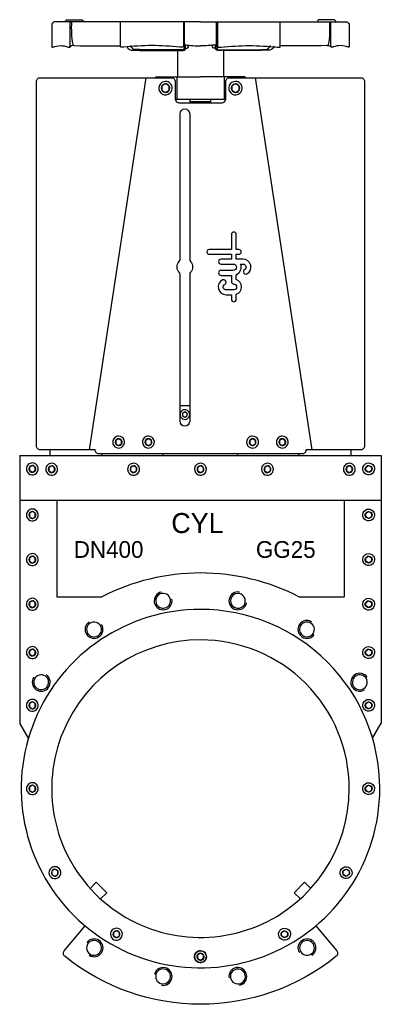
# Model space of a CAD drawing. Header units: millimetres. Extents: x 142 to 628, y 80 to 1404.
import ezdxf
from ezdxf.enums import TextEntityAlignment as Align

# ---------------------------------------------------------------- set-up
doc = ezdxf.new("R2010")
doc.units = ezdxf.units.MM
doc.layers.add('CYL-XDF400A', color=7, linetype='Continuous')

msp = doc.modelspace()

# ---------------------------------------------------------------- linework, layer by layer
at = {"layer": 'CYL-XDF400A'}
for p, q in [((353.2, 1327.2), (353.2, 1297.2)), ((417.2, 1327.2), (417.2, 1297.2))]:
    msp.add_line(p, q, dxfattribs=at)
for points in [[(203.2, 1401.2, -0.414214), (206.2, 1404.2), (225.2, 1404.2, -0.414214), (228.2, 1401.2)], [(567.3, 1401.2, 0.414214), (564.3, 1404.2), (545.2, 1404.2, 0.414214), (542.2, 1401.2)], [(385.2, 1401.2), (188.2, 1401.2, 0.276984), (185.2, 1397), (185.2, 1368.2, 0.414214), (186.2, 1367.2), (186.6, 1367.2, 0.101677), (186.8, 1367.2, -0.198744), (206.9, 1367.5, 0.304382), (207.3, 1367.2), (209.2, 1367.2, 0.388879), (209.7, 1367.7), (209.9, 1370.1), (209.9, 1401.2)], [(211.9, 1401.2, 0.058697), (213.4, 1370.8, 0.304013), (215.1, 1369.4, -0.00941), (214.4, 1369.4)], [(362.4, 1401.2), (362.4, 1367.7, -0.414214), (361.9, 1367.2), (357.7, 1367.2, -0.096651), (357.5, 1367.2, 0.056804), (282.1, 1367.2, -0.097092), (281.9, 1367.2), (278.4, 1367.2, -0.414214), (277.9, 1367.7), (277.9, 1401.2)], [(364.8, 1370.4, -0.290358), (364, 1371.3, -0.0766), (363.9, 1374.1), (363.9, 1401.2)], [(385.2, 1401.2), (582.2, 1401.2, -0.276984), (585.2, 1397), (585.2, 1368.2, -0.414214), (584.2, 1367.2), (583.8, 1367.2, -0.101677), (583.6, 1367.2, 0.198744), (563.6, 1367.5, -0.304382), (563.1, 1367.2), (561.2, 1367.2, -0.388879), (560.7, 1367.7), (560.5, 1370.1), (560.5, 1401.2)], [(405.6, 1370.4, 0.290358), (406.5, 1371.3, 0.0766), (406.6, 1374.1), (406.6, 1401.2)], [(408, 1401.2), (408, 1367.7, 0.414214), (408.5, 1367.2), (412.8, 1367.2, 0.096651), (412.9, 1367.2, -0.056804), (488.3, 1367.2, 0.097092), (488.5, 1367.2), (492, 1367.2, 0.414214), (492.5, 1367.7), (492.5, 1401.2)], [(558.5, 1401.2, -0.058697), (557, 1370.8, -0.304013), (555.3, 1369.4, 0.00941), (556, 1369.4)], [(214.4, 1369.4, 0.28363), (209.6, 1367.4)], [(215.1, 1369.4, 0.011694), (277.9, 1369.2)], [(286.2, 1368.5, 0.368822), (295, 1363.2, 0.013192), (362.7, 1363.1, 0.340917), (363.6, 1364), (364.5, 1370.4)], [(364, 1366.7, 0.065187), (362.4, 1364.3, -0.262185), (362, 1364, -0.012517), (294.9, 1364.2, -0.258135), (294.5, 1364.5, 0.068298), (292.9, 1367), (291, 1369.3)], [(356.5, 1362.7, 0.03192), (363.7, 1363.1, 0.340917), (364.6, 1364), (365.4, 1370.2)], [(364.8, 1370.4, 0.358558), (363.6, 1369.9), (362.4, 1367.5)], [(364.6, 1364, -0.279586), (366.2, 1366, -0.094571), (367.1, 1366.1, 0.353247), (369, 1367.6, -0.076499), (369.7, 1369.3)], [(364.7, 1370.4, 0.036956), (385.2, 1368.9)], [(405.7, 1370.4, -0.036956), (385.2, 1368.9)], [(405.9, 1364, 0.279586), (404.2, 1366, 0.094571), (403.3, 1366.1, -0.353247), (401.4, 1367.6, 0.076499), (400.7, 1369.3)], [(413.9, 1362.7, -0.03192), (406.7, 1363.1, -0.340917), (405.9, 1364), (405, 1370.2)], [(405.6, 1370.4, -0.358558), (406.8, 1369.9), (408, 1367.5)], [(484.3, 1368.5, -0.368822), (475.4, 1363.2, -0.013192), (407.7, 1363.1, -0.340917), (406.9, 1364), (406, 1370.4)], [(406.5, 1366.7, -0.065187), (408, 1364.3, 0.262185), (408.4, 1364, 0.012517), (475.5, 1364.2, 0.258135), (475.9, 1364.5, -0.068298), (477.5, 1367), (479.4, 1369.3)], [(555.3, 1369.4, -0.011694), (492.5, 1369.2)], [(556, 1369.4, -0.28363), (560.8, 1367.4)], [(521.7, 820.2), (248.7, 820.2, -0.45906), (243.8, 825.9), (169.7, 825.9, -0.414214), (164.7, 830.9), (164.7, 1321.2, -0.414214), (169.7, 1326.2), (346.2, 1326.2, -0.414214), (351.2, 1321.2), (351.2, 1298.2, 0.414214), (357.2, 1292.2), (413.2, 1292.2, 0.414214), (419.2, 1298.2), (419.2, 1321.2, -0.414214), (424.2, 1326.2), (600.7, 1326.2, -0.414214), (605.7, 1321.2), (605.7, 830.9, -0.414214), (600.7, 825.9), (526.7, 825.9, -0.45906), (521.7, 820.2)], [(385.2, 660.2, 0.11911), (252.8, 628.2, 0.414214)], [(517.6, 628.2, 0.11911), (385.2, 660.2, 0.414214)], [(332.6, 634.5, 2.374984), (346.8, 624.8, -0.801364)], [(437.8, 634.5, 2.374984), (447.2, 620.1, -0.801364)], [(385.2, 611.2, 2.414214), (626.2, 370.2, 0.414214), (385.2, 611.2, 0.414214)], [(534.9, 594.3, 2.374984), (538.1, 577.4, -0.801364)], [(235.5, 594.3, 2.374984), (252.3, 590.7, -0.801364)], [(161.1, 519.9, 2.374984), (178, 523.1, -0.801364)], [(609.3, 519.9, 2.374984), (605.7, 503.1, -0.801364)], [(540.1, 185.6), (568.4, 151.9, -0.419362), (567.7, 144.8, -0.354067), (202.7, 144.8, -0.419362), (202, 151.9), (230.3, 185.6)], [(235.5, 146.1, 2.374984), (232.3, 163, -0.801364)], [(534.9, 146.1, 2.374984), (518.1, 149.7, -0.801364)], [(332.6, 105.9, 2.374984), (323.3, 120.3, -0.801364)], [(437.8, 105.9, 2.374984), (423.6, 115.6, -0.801364)]]:
    msp.add_lwpolyline(points, format="xyb", dxfattribs=at)
for points in [[(354.2, 1362.9), (354.2, 1327.2), (385.2, 1327.2)], [(416.2, 1362.9), (416.2, 1327.2), (385.2, 1327.2)], [(311.7, 1326.2), (235.8, 825.9)], [(325.2, 1327.2), (354.2, 1327.2)], [(325.2, 1326.2), (325.2, 1327.2)], [(445.2, 1327.2), (416.2, 1327.2)], [(445.2, 1326.2), (445.2, 1327.2)], [(458.7, 1326.2), (534.7, 825.9)], [(351.2, 1297.2), (419.2, 1297.2)], [(371.2, 1292.2), (371.2, 1297.2)], [(371.2, 1294.2), (399.2, 1294.2)], [(373.7, 1292.2), (373.7, 1294.2)], [(396.7, 1292.2), (396.7, 1294.2)], [(399.2, 1292.2), (399.2, 1297.2)], [(357.7, 885.2), (370.7, 885.2)], [(182.7, 825.9), (182.7, 818.2)], [(587.7, 818.2), (587.7, 825.9)], [(142.2, 818.2), (628.2, 818.2)], [(142.2, 818.2), (142.2, 458.2)], [(253.2, 818.2), (253.2, 820.2)], [(335.2, 818.2), (335.2, 820.2)], [(435.2, 818.2), (435.2, 820.2)], [(517.2, 818.2), (517.2, 820.2)], [(628.2, 818.2), (628.2, 458.2)], [(142.2, 758.2), (628.2, 758.2)], [(192.2, 758.2), (192.2, 628.2)], [(578.2, 758.2), (578.2, 628.2)], [(192.2, 628.2), (252.8, 628.2)], [(517.6, 628.2), (578.2, 628.2)], [(153.9, 437.9), (142.2, 458.2)], [(616.5, 437.9), (628.2, 458.2)], [(236.9, 236), (245.2, 244.3)], [(259.3, 230.2), (245.2, 244.3)], [(511.1, 230.2), (525.2, 244.3)], [(533.5, 236), (525.2, 244.3)], [(251, 221.9), (259.3, 230.2)], [(519.4, 221.9), (511.1, 230.2)]]:
    msp.add_lwpolyline(points, dxfattribs=at)
for points in [[(338.2, 1321.2, 2.414214), (347.2, 1312.2, 0.414214)], [(338.2, 1317.9, 2.414214), (343.9, 1312.2, 0.414214)], [(432.2, 1321.2, 2.414214), (441.2, 1312.2, 0.414214)], [(432.2, 1317.9, 2.414214), (437.9, 1312.2, 0.414214)], [(357.7, 1081.7), (357.7, 1277.7, -1), (370.7, 1277.7), (370.7, 1081.7, 0.192582), (371.8, 1078.9, -0.4), (371.8, 1064.5, 0.192582), (370.7, 1061.7), (370.7, 864.2, -1), (357.7, 864.2), (357.7, 1061.7, 0.192582), (356.6, 1064.5, -0.4), (356.6, 1078.9, 0.192582)], [(433.2, 1095.2), (433.2, 1112.3), (433.2, 1115.3, 1), (426.7, 1115.3), (426.7, 1112.3), (426.7, 1095.2), (397, 1095.2, 1), (397, 1088.7), (426.7, 1088.7), (426.7, 1082.2), (412.8, 1082.2, 1), (412.8, 1075.6), (429.1, 1075.6, -1), (429.1, 1067), (412.8, 1067, 1), (412.8, 1060.4), (426.7, 1060.4), (426.7, 1052, 0.414214), (429.9, 1048.7, -1), (429.9, 1040.9), (419.5, 1040.9, -0.794623), (417.8, 1048.3, 1), (414.9, 1054.2, 0.794623), (419.5, 1034.4), (426.7, 1034.4), (426.7, 1028.1, 1), (433.2, 1028.1), (433.2, 1034.9, 0.722745), (433.2, 1054.7), (433.2, 1061.3, 0.419737), (439, 1075.6), (442.4, 1075.6, -0.767176), (444.4, 1068, 1), (447.7, 1062.4, 0.767176), (442.4, 1082.2), (433.2, 1082.2), (433.2, 1088.7), (436.7, 1088.7, 1), (436.7, 1095.2)], [(364.2, 879.7, 2.414214), (370.7, 873.2, 0.414214)], [(364.2, 876.6, 2.414214), (367.6, 873.2, 0.414214)], [(267.2, 836.2, 2.414214), (275.2, 844.2, 0.414214)], [(270.6, 836.2, 2.414214), (275.2, 840.8, 0.414214)], [(307.2, 836.2, 2.414214), (315.2, 844.2, 0.414214)], [(310.6, 836.2, 2.414214), (315.2, 840.8, 0.414214)], [(447.2, 836.2, 2.414214), (455.2, 844.2, 0.414214)], [(450.6, 836.2, 2.414214), (455.2, 840.8, 0.414214)], [(487.2, 836.2, 2.414214), (495.2, 844.2, 0.414214)], [(490.6, 836.2, 2.414214), (495.2, 840.8, 0.414214)], [(151.2, 800.2, 2.414214), (159.2, 808.2, 0.414214)], [(177.2, 799.7, 2.414214), (185.2, 807.7, 0.414214)], [(287.2, 799.7, 2.414214), (295.2, 807.7, 0.414214)], [(377.2, 799.7, 2.414214), (385.2, 807.7, 0.414214)], [(467.2, 799.7, 2.414214), (475.2, 807.7, 0.414214)], [(577.2, 799.7, 2.414214), (585.2, 807.7, 0.414214)], [(619.2, 800.2, -2.414214), (611.2, 808.2, -0.414214)], [(154.6, 800.2, 2.414214), (159.2, 804.8, 0.414214)], [(180.6, 799.7, 2.414214), (185.2, 804.3, 0.414214)], [(290.6, 799.7, 2.414214), (295.2, 804.3, 0.414214)], [(380.6, 799.7, 2.414214), (385.2, 804.3, 0.414214)], [(470.6, 799.7, 2.414214), (475.2, 804.3, 0.414214)], [(580.6, 799.7, 2.414214), (585.2, 804.3, 0.414214)], [(615.8, 800.2, -2.414214), (611.2, 804.8, -0.414214)], [(151.2, 738.2, 2.414214), (159.2, 746.2, 0.414214)], [(154.6, 738.2, 2.414214), (159.2, 742.8, 0.414214)], [(619.2, 738.2, -2.414214), (611.2, 746.2, -0.414214)], [(615.8, 738.2, -2.414214), (611.2, 742.8, -0.414214)], [(151.2, 678.2, 2.414214), (159.2, 686.2, 0.414214)], [(154.6, 678.2, 2.414214), (159.2, 682.8, 0.414214)], [(619.2, 678.2, -2.414214), (611.2, 686.2, -0.414214)], [(615.8, 678.2, -2.414214), (611.2, 682.8, -0.414214)], [(151.2, 618.2, 2.414214), (159.2, 626.2, 0.414214)], [(154.6, 618.2, 2.414214), (159.2, 622.8, 0.414214)], [(331.2, 632, 2.088035), (344.8, 624.5, 0.478919)], [(435.4, 632.7, 2.088035), (445.2, 620.6, 0.478919)], [(619.2, 618.2, -2.414214), (611.2, 626.2, -0.414214)], [(615.8, 618.2, -2.414214), (611.2, 622.8, -0.414214)], [(235.1, 591.4, 2.088035), (250.6, 589.7, 0.478919)], [(532.1, 593.5, 2.088035), (536.5, 578.6, 0.478919)], [(385.2, 570.2, 2.414214), (585.2, 370.2, 0.414214)], [(151.2, 553.2, 2.414214), (159.2, 561.2, 0.414214)], [(154.6, 553.2, 2.414214), (159.2, 557.8, 0.414214)], [(619.2, 553.2, -2.414214), (611.2, 561.2, -0.414214)], [(615.8, 553.2, -2.414214), (611.2, 557.8, -0.414214)], [(161.9, 517.1, 2.088035), (176.8, 521.5, 0.478919)], [(606.4, 520.3, 2.088035), (604.7, 504.8, 0.478919)], [(151.2, 482.2, 2.414214), (159.2, 490.2, 0.414214)], [(619.2, 482.2, -2.414214), (611.2, 490.2, -0.414214)], [(154.6, 482.2, 2.414214), (159.2, 486.8, 0.414214)], [(615.8, 482.2, -2.414214), (611.2, 486.8, -0.414214)], [(151.2, 370.2, 2.414214), (159.2, 378.2, 0.414214)], [(154.6, 370.2, 2.414214), (159.2, 374.8, 0.414214)], [(619.2, 370.2, -2.414214), (611.2, 378.2, -0.414214)], [(615.8, 370.2, -2.414214), (611.2, 374.8, -0.414214)], [(181.5, 257.2, 2.414214), (189.5, 265.2, 0.414214)], [(588.9, 257.2, -2.414214), (580.9, 265.2, -0.414214)], [(184.9, 257.2, 2.414214), (189.5, 261.8, 0.414214)], [(585.5, 257.2, -2.414214), (580.9, 261.8, -0.414214)], [(264.2, 174.5, 2.414214), (272.2, 182.5, 0.414214)], [(267.6, 174.5, 2.414214), (272.2, 179, 0.414214)], [(506.2, 174.5, -2.414214), (498.2, 182.5, -0.414214)], [(502.8, 174.5, -2.414214), (498.2, 179, -0.414214)], [(238.3, 146.9, 2.088035), (233.9, 161.8, 0.478919)], [(535.3, 149, 2.088035), (519.9, 150.7, 0.478919)], [(393.2, 144.2, -2.414214), (385.2, 152.2, -0.414214)], [(377.2, 144.2, 2.414214), (385.2, 152.2, 0.414214)], [(380.6, 144.2, 2.414214), (385.2, 148.8, 0.414214)], [(389.8, 144.2, -2.414214), (385.2, 148.8, -0.414214)], [(335, 107.6, 2.088035), (325.2, 119.8, 0.478919)], [(439.3, 108.4, 2.088035), (425.6, 115.9, 0.478919)]]:
    msp.add_lwpolyline(points, format="xyb", close=True, dxfattribs=at)
for points in [[(338.2, 1317.9), (333.3, 1315.1), (333.3, 1309.3), (338.2, 1306.5), (343.2, 1309.3), (343.2, 1315.1)], [(432.2, 1317.9), (427.3, 1315.1), (427.3, 1309.3), (432.2, 1306.5), (437.2, 1309.3), (437.2, 1315.1)], [(364.2, 876.6), (361.2, 874.9), (361.2, 871.5), (364.2, 869.8), (367.2, 871.5), (367.2, 874.9)], [(361.2, 871.5), (364.2, 869.8), (367.2, 871.5), (367.2, 874.9), (364.2, 876.6), (361.2, 874.9)], [(271.3, 833.9), (275.2, 831.6), (279.2, 833.9), (279.2, 838.5), (275.2, 840.8), (271.3, 838.5)], [(311.3, 833.9), (315.2, 831.6), (319.2, 833.9), (319.2, 838.5), (315.2, 840.8), (311.3, 838.5)], [(451.3, 833.9), (455.2, 831.6), (459.2, 833.9), (459.2, 838.5), (455.2, 840.8), (451.3, 838.5)], [(491.3, 833.9), (495.2, 831.6), (499.2, 833.9), (499.2, 838.5), (495.2, 840.8), (491.3, 838.5)], [(155.3, 797.9), (159.2, 795.6), (163.2, 797.9), (163.2, 802.5), (159.2, 804.8), (155.3, 802.5)], [(181.3, 797.4), (185.2, 795.1), (189.2, 797.4), (189.2, 802), (185.2, 804.3), (181.3, 802)], [(291.3, 797.4), (295.2, 795.1), (299.2, 797.4), (299.2, 802), (295.2, 804.3), (291.3, 802)], [(381.3, 797.4), (385.2, 795.1), (389.2, 797.4), (389.2, 802), (385.2, 804.3), (381.3, 802)], [(471.3, 797.4), (475.2, 795.1), (479.2, 797.4), (479.2, 802), (475.2, 804.3), (471.3, 802)], [(581.3, 797.4), (585.2, 795.1), (589.2, 797.4), (589.2, 802), (585.2, 804.3), (581.3, 802)], [(615.2, 797.9), (611.2, 795.6), (607.3, 797.9), (607.3, 802.5), (611.2, 804.8), (615.2, 802.5)], [(155.3, 735.9), (159.2, 733.6), (163.2, 735.9), (163.2, 740.5), (159.2, 742.8), (155.3, 740.5)], [(615.2, 735.9), (611.2, 733.6), (607.3, 735.9), (607.3, 740.5), (611.2, 742.8), (615.2, 740.5)], [(155.3, 675.9), (159.2, 673.6), (163.2, 675.9), (163.2, 680.5), (159.2, 682.8), (155.3, 680.5)], [(615.2, 675.9), (611.2, 673.6), (607.3, 675.9), (607.3, 680.5), (611.2, 682.8), (615.2, 680.5)], [(155.3, 615.9), (159.2, 613.6), (163.2, 615.9), (163.2, 620.5), (159.2, 622.8), (155.3, 620.5)], [(615.2, 615.9), (611.2, 613.6), (607.3, 615.9), (607.3, 620.5), (611.2, 622.8), (615.2, 620.5)], [(155.3, 550.9), (159.2, 548.6), (163.2, 550.9), (163.2, 555.5), (159.2, 557.8), (155.3, 555.5)], [(615.2, 550.9), (611.2, 548.6), (607.3, 550.9), (607.3, 555.5), (611.2, 557.8), (615.2, 555.5)], [(155.3, 479.9), (159.2, 477.6), (163.2, 479.9), (163.2, 484.5), (159.2, 486.8), (155.3, 484.5)], [(615.2, 479.9), (611.2, 477.6), (607.3, 479.9), (607.3, 484.5), (611.2, 486.8), (615.2, 484.5)], [(155.3, 367.9), (159.2, 365.6), (163.2, 367.9), (163.2, 372.5), (159.2, 374.8), (155.3, 372.5)], [(615.2, 367.9), (611.2, 365.6), (607.3, 367.9), (607.3, 372.5), (611.2, 374.8), (615.2, 372.5)], [(185.5, 254.9), (189.5, 252.6), (193.5, 254.9), (193.5, 259.5), (189.5, 261.8), (185.5, 259.5)], [(584.9, 254.9), (580.9, 252.6), (577, 254.9), (577, 259.5), (580.9, 261.8), (584.9, 259.5)], [(268.3, 172.2), (272.2, 169.9), (276.2, 172.2), (276.2, 176.8), (272.2, 179), (268.3, 176.8)], [(502.2, 172.2), (498.2, 169.9), (494.3, 172.2), (494.3, 176.8), (498.2, 179), (502.2, 176.8)], [(381.3, 141.9), (385.2, 139.6), (389.2, 141.9), (389.2, 146.5), (385.2, 148.8), (381.3, 146.5)], [(389.2, 141.9), (385.2, 139.6), (381.3, 141.9), (381.3, 146.5), (385.2, 148.8), (389.2, 146.5)]]:
    msp.add_lwpolyline(points, close=True, dxfattribs=at)

# ---------------------------------------------------------------- texts
for s, height, p in [('CYL', 27, (346, 705.7)), ('DN400', 22.5, (214.9, 673.8)), ('GG25', 22.5, (459.7, 673.8))]:
    msp.add_text(s, height=height, dxfattribs=at).set_placement(p, align=Align.BOTTOM_LEFT)

doc.saveas('drawing.dxf')
